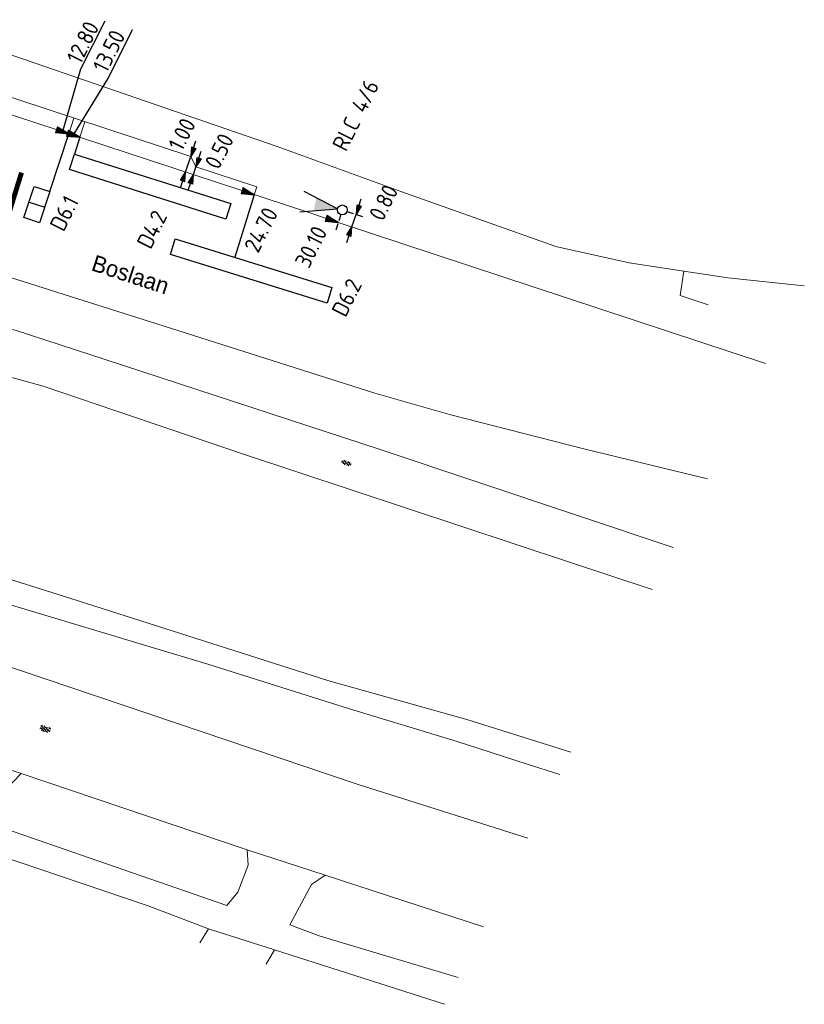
# Model space of a CAD drawing. Header units: inches. Extents: x 142269 to 142507, y 459771 to 460096.
# Tile 4 of 6: x 142410 to 142458, y 459851 to 459911. Entities that reach past the tile are written whole.
import ezdxf
from ezdxf.enums import TextEntityAlignment as Align

# ---------------------------------------------------------------- set-up
doc = ezdxf.new("R2010")
doc.units = ezdxf.units.IN
doc.header["$LTSCALE"] = 0.25
doc.header["$MEASUREMENT"] = 0
doc.linetypes.add('HIDDEN2', pattern=[4.7625, 3.175, -1.5875])
for name, color, linetype, lineweight in [('GEO_Kant verharding', 7, 'Continuous', 0), ('GEO_Overige lijn', 7, 'Continuous', 0), ('GEO_Straatnaam', 7, 'Continuous', 0), ('GEO_Symbool gesloten verharding', 7, 'Continuous', 0)]:
    doc.layers.add(name, color=color, linetype=linetype, lineweight=lineweight)
for name, color, linetype in [('INST-T-CODE', 1, 'Continuous'), ('INSTALLATIE', 2, 'Continuous'), ('INSTALLATIE_MAST', 2, 'Continuous'), ('KABEL', 3, 'Continuous'), ('LUS-T-CODE', 1, 'Continuous'), ('LUSSEN', 7, 'Continuous'), ('MAAT-T-CODE', 1, 'Continuous'), ('MAATVOERING', 7, 'Continuous'), ('MARKERING', 7, 'Continuous'), ('UITSLIJPER', 1, 'Continuous')]:
    doc.layers.add(name, color=color, linetype=linetype)
doc.styles.add('I020-1', font='ISO', dxfattribs={"height": 2})
doc.styles.add('Style-LOW_RES_FILLED', font='LOW_RES_FILLED.shx')

# ---------------------------------------------------------------- blocks, each defined once
blk = doc.blocks.new('GV6')
at = {"layer": 'GEO_Symbool gesloten verharding', "color": 7, "linetype": 'Continuous', "lineweight": 0}
for p, q in [((0.001, -0.027), (0.261, 0.133)), ((0.001, 0.053), (0.261, -0.107)), ((0.101, -0.107), (0.501, 0.133)), ((0.101, 0.133), (0.501, -0.107)), ((0.341, 0.133), (0.601, -0.027)), ((0.341, -0.107), (0.601, 0.053))]:
    blk.add_line(p, q, dxfattribs=at)
blk = doc.blocks.new('GV4')
at = {"layer": 'GEO_Symbool gesloten verharding', "color": 7, "linetype": 'Continuous', "lineweight": 0}
for p, q in [((-0.003, 0.122), (0.117, 0.185)), ((0, -0.057), (0.44, 0.183)), ((0, 0.153), (0.51, -0.137)), ((0, 0.023), (0.276, -0.14)), ((0.11, -0.137), (0.62, 0.153)), ((0.18, 0.183), (0.62, -0.057)), ((0.62, 0.023), (0.31, -0.137)), ((0.509, 0.185), (0.627, 0.112))]:
    blk.add_line(p, q, dxfattribs=at)
blk = doc.blocks.new('V_MAST')
blk.add_circle((0, 0), 0.3)
blk = doc.blocks.new('V_PL')
at = {"layer": 'MAATVOERING'}
for points in [[(-1, 0), (0, 0)], [(-0.567, 0.142), (0, 0)], [(-0.567, -0.142), (-0.567, 0.142)], [(-0.567, 0.125), (0, 0)], [(-0.567, 0.107), (0, 0)], [(-0.567, 0.089), (0, 0)], [(-0.567, 0.072), (0, 0)], [(-0.567, 0.055), (0, 0)], [(-0.567, 0.037), (0, 0)], [(-0.567, 0.019), (0, 0)], [(-0.567, -0.125), (0, 0)], [(-0.567, -0.089), (0, 0)], [(-0.567, -0.055), (0, 0)], [(-0.567, -0.019), (0, 0)], [(-0.567, -0.142), (0, 0)], [(-0.567, -0.037), (0, 0)], [(-0.567, -0.072), (0, 0)], [(-0.567, -0.107), (0, 0)], [(0, 0), (-0.567, 0)]]:
    blk.add_lwpolyline(points, dxfattribs=at)
blk = doc.blocks.new('V_PR')
at = {"layer": 'MAATVOERING'}
for points in [[(0.567, 0.142), (0, 0)], [(0.567, 0.125), (0, 0)], [(0.567, 0.107), (0, 0)], [(0.567, 0.089), (0, 0)], [(0.567, 0.072), (0, 0)], [(0.567, 0.055), (0, 0)], [(0.567, 0.037), (0, 0)], [(0.567, 0.019), (0, 0)], [(0.567, -0.107), (0, 0)], [(0.567, -0.072), (0, 0)], [(0.567, -0.037), (0, 0)], [(0, 0), (0.567, 0)], [(0, 0), (1, 0)], [(0.567, -0.019), (0, 0)], [(0.567, -0.055), (0, 0)], [(0.567, -0.089), (0, 0)], [(0.567, -0.125), (0, 0)], [(0.567, -0.142), (0, 0)], [(0.567, 0.142), (0.567, -0.142)]]:
    blk.add_lwpolyline(points, dxfattribs=at)
at = {"layer": 'MAAT-T-CODE', "style": 'I020-1'}
blk.add_attdef('MAAT', text='', height=1, dxfattribs=at).set_placement((1.7, 0), align=Align.MIDDLE)
blk = doc.blocks.new('V_P2')
for p, q in [((0, 0), (0.78, 0.194)), ((0, 0), (0.78, 0.146)), ((0, 0), (0.78, 0.097)), ((0.78, 0.06), (0, 0)), ((0, 0), (0.78, 0.049)), ((0.78, 0.037), (0, 0)), ((0, 0), (0.78, 0)), ((0.78, -0.194), (0, 0)), ((0, 0), (0.78, -0.097)), ((0, 0), (0.78, -0.146)), ((0, 0), (0.78, -0.049)), ((0, 0), (0.78, 0)), ((0.78, -0.194), (0.78, 0.194))]:
    blk.add_line(p, q)
for points in [[(0.78, 0.181), (0, 0)], [(0, 0), (0.78, 0.171)], [(0.78, 0.159), (0, 0)], [(0.78, 0.135), (0, 0)], [(0, 0), (0.78, 0.121)], [(0.78, 0.11), (0, 0)], [(0.78, 0.085), (0, 0)], [(0, 0), (0.78, 0.073)], [(0, 0), (0.78, 0.026)], [(0.78, 0.012), (0, 0)], [(0.78, -0.181), (0, 0)], [(0, 0), (0.78, -0.171)], [(0.78, -0.159), (0, 0)], [(0.78, -0.135), (0, 0)], [(0, 0), (0.78, -0.121)], [(0.78, -0.11), (0, 0)], [(0, 0), (0.78, -0.073)], [(0.78, -0.037), (0, 0)], [(0, 0), (0.78, -0.026)], [(0.78, -0.06), (0, 0)], [(0.78, -0.085), (0, 0)], [(0.78, -0.012), (0, 0)]]:
    blk.add_lwpolyline(points)
at = {"layer": 'MAAT-T-CODE', "style": 'I020-1'}
blk.add_attdef('MAAT', text='', height=1, dxfattribs=at).set_placement((1.5, 0), align=Align.MIDDLE)
blk = doc.blocks.new('V_1X2')
blk.add_lwpolyline([(-1, 0), (1, 0), (1, -1), (-1, -1), (-1, 0)])
at = {"layer": 'LUS-T-CODE', "style": 'I020-1'}
blk.add_attdef('LUS', text='', height=1, rotation=270, dxfattribs=at).set_placement((0.022, -2.416), align=Align.MIDDLE)
blk = doc.blocks.new('V_10X1')
blk.add_lwpolyline([(0.5, 0), (0.5, -10), (-0.5, -10), (-0.5, 0)], close=True)
at = {"layer": 'LUS-T-CODE', "style": 'I020-1'}
blk.add_attdef('LUS', text='', height=1, rotation=270, dxfattribs=at).set_placement((-0.021, -11.42), align=Align.MIDDLE)
blk = doc.blocks.new('V_RLC')
blk.add_lwpolyline([(2.511, 0.632), (0.3, 0), (2.511, -0.632)])
blk.add_solid([(0.3, 0), (1.7, 0.4), (1.7, -0.4)])
at = {"layer": 'INST-T-CODE', "style": 'I020-1'}
blk.add_attdef('INST', text='', height=1, dxfattribs=at).set_placement((4.287, 0.002), align=Align.MIDDLE)

msp = doc.modelspace()

# ---------------------------------------------------------------- linework, layer by layer
at = {"layer": 'GEO_Kant verharding', "linetype": 'Continuous', "lineweight": 0, "flags": 128}
for points in [[(142401.731, 459909.62), (142402.342, 459908.882), (142404.475, 459907.229), (142406.3, 459906.317), (142409.666, 459905.175), (142427.73, 459899.239), (142429.35, 459898.704), (142455.517, 459890.059)], [(142409.044, 459909.036), (142425.739, 459903.284), (142433.339, 459900.53)], [(142433.339, 459900.53), (142442.739, 459897.183), (142447.213, 459896.199), (142450.548, 459895.688)], [(142409.036, 459895.453), (142418.854, 459892.344), (142431.708, 459888.257), (142436.264, 459886.958), (142444.437, 459884.859), (142451.995, 459883.025)], [(142450.321, 459894.206), (142450.548, 459895.688)], [(142450.548, 459895.688), (142453.235, 459895.277), (142457.891, 459894.799)], [(142452.037, 459893.634), (142450.321, 459894.206)], [(142415.263, 459890.294), (142409.775, 459892.092), (142407.36, 459892.565), (142405.574, 459892.265), (142404.156, 459891.542), (142401.916, 459890.251), (142399.846, 459889.801), (142397.95, 459890.063), (142397.599, 459890.274)], [(142449.903, 459878.849), (142432.088, 459884.787), (142415.263, 459890.294)], [(142397.306, 459887.496), (142399.993, 459886.994), (142401.723, 459887.228), (142403.425, 459887.702), (142404.846, 459888.744), (142406.737, 459889.496), (142409.057, 459889.345), (142411.479, 459888.669), (142423.696, 459884.543)], [(142423.696, 459884.543), (142443.578, 459877.958), (142448.622, 459876.292)], [(142443.654, 459866.37), (142437.319, 459868.354), (142428.899, 459870.709), (142413.618, 459875.6), (142394.95, 459881.478)], [(142393.475, 459880.246), (142393.805, 459880.188), (142407.429, 459875.954), (142421.521, 459871.731), (142430.155, 459869.004), (142436.717, 459867.026), (142440.92, 459865.647), (142442.974, 459865.014)], [(142405.246, 459872.974), (142430.622, 459864.426), (142441.027, 459861.126)], [(142423.913, 459860.408), (142423.973, 459859.474), (142423.343, 459857.83), (142422.683, 459857.029), (142408.092, 459862.057), (142408.305, 459862.6), (142409.156, 459864.054), (142410.144, 459865.062)], [(142423.913, 459860.408), (142410.144, 459865.062)], [(142417.872, 459857.009), (142407.231, 459860.588)], [(142428.314, 459855.174), (142426.51, 459855.836), (142427.844, 459858.301), (142428.674, 459858.859)], [(142438.321, 459855.723), (142428.674, 459858.859)], [(142421.558, 459855.603), (142417.872, 459857.009)], [(142421.558, 459855.603), (142421.034, 459854.751)], [(142425.574, 459854.313), (142421.558, 459855.603)], [(142436.775, 459852.637), (142428.314, 459855.174)], [(142425.574, 459854.313), (142425.077, 459853.445)], [(142435.954, 459850.996), (142425.574, 459854.313)]]:
    msp.add_lwpolyline(points, dxfattribs=at)
at = {"layer": 'GEO_Overige lijn', "linetype": 'Continuous', "lineweight": 0, "flags": 128}
for points in [[(142410.144, 459865.062), (142406.033, 459866.452)], [(142428.674, 459858.859), (142423.913, 459860.408)]]:
    msp.add_lwpolyline(points, dxfattribs=at)
at = {"layer": 'KABEL', "linetype": 'Continuous', "lineweight": 0, "flags": 128}
for points in [[(142402.755, 459909.951), (142403.042, 459909.605), (142405.01, 459908.08), (142406.686, 459907.242), (142409.983, 459906.124), (142420.475, 459902.676)], [(142413.037, 459904.067), (142413.35, 459905.017)], [(142413.702, 459903.849), (142414.015, 459904.799)], [(142420.475, 459902.676), (142420.794, 459902.045)], [(142420.794, 459902.045), (142424.499, 459900.827)], [(142424.343, 459900.352), (142424.499, 459900.827)]]:
    msp.add_lwpolyline(points, dxfattribs=at)
at = {"layer": 'MAATVOERING'}
for p, q in [((142420.163, 459901.726), (142420.475, 459902.676)), ((142420.638, 459901.57), (142420.794, 459902.045)), ((142430.302, 459898.39), (142430.553, 459899.149))]:
    msp.add_line(p, q, dxfattribs=at)
for points in [[(142412.697, 459904.281), (142413.782, 459908.018), (142415.251, 459910.951)], [(142413.362, 459904.063), (142415.451, 459907.484), (142416.926, 459910.429)], [(142410.617, 459899.904), (142411.567, 459899.592)]]:
    msp.add_lwpolyline(points, dxfattribs=at)
at = {"layer": 'MAATVOERING', "linetype": 'HIDDEN2', "ltscale": 0.5}
for points in [[(142429.629, 459899.139), (142429.315, 459898.189)], [(142430.008, 459899.329), (142431.027, 459898.992)]]:
    msp.add_lwpolyline(points, dxfattribs=at)
at = {"layer": 'MARKERING', "const_width": 0.3}
msp.add_lwpolyline([(142410.156, 459901.698), (142409.224, 459898.691)], dxfattribs=at)
at = {"layer": 'UITSLIJPER'}
for points in [[(142411.879, 459900.542), (142413.037, 459904.067)], [(142413.702, 459903.849), (142413.38, 459902.83)], [(142424.343, 459900.352), (142423.16, 459896.539)]]:
    msp.add_lwpolyline(points, dxfattribs=at)

# ---------------------------------------------------------------- block references
at = {"layer": 'GEO_Symbool gesloten verharding', "linetype": 'Continuous', "lineweight": 0}
for name, p, rotation in [('GV6', (142429.68, 459884.073), 341.6797996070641), ('GV4', (142411.297, 459867.846), 343.3202581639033)]:
    msp.add_blockref(name, p, dxfattribs=dict(at, rotation=rotation))
at = {"layer": 'INSTALLATIE'}
ref = msp.add_blockref('V_RLC', (142429.723, 459899.423), dxfattribs=dict(at, rotation=168.489200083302))
ref.add_attrib('INST', 'RLC 4/6', dxfattribs={"layer": 'INST-T-CODE', "height": 1, "rotation": 63.39755, "style": 'I020-1'}).set_placement((142430.526, 459905.195), align=Align.MIDDLE)
at = {"layer": 'INSTALLATIE_MAST'}
msp.add_blockref('V_MAST', (142429.723, 459899.423), dxfattribs=at)
at = {"layer": 'LUSSEN'}
ref = msp.add_blockref('V_10X1', (142413.229, 459902.353), dxfattribs=dict(at, rotation=72.42891801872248))
ref.add_attrib('LUS', 'D4.2', dxfattribs={"layer": 'LUS-T-CODE', "height": 1, "rotation": 63.39755, "style": 'I020-1'}).set_placement((142418.107, 459898.229), align=Align.MIDDLE)
ref = msp.add_blockref('V_1X2', (142411.567, 459899.592), dxfattribs=dict(at, rotation=251.8089912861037))
ref.add_attrib('LUS', 'D6.1', dxfattribs={"layer": 'LUS-T-CODE', "height": 1, "rotation": 63.39755, "style": 'I020-1'}).set_placement((142412.758, 459899.215), align=Align.MIDDLE)
ref = msp.add_blockref('V_10X1', (142419.384, 459897.187), dxfattribs=dict(at, rotation=72.76567436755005))
ref.add_attrib('LUS', 'D6.2', dxfattribs={"layer": 'LUS-T-CODE', "height": 1, "rotation": 63.39755, "style": 'I020-1'}).set_placement((142429.988, 459894.075), align=Align.MIDDLE)
at = {"layer": 'MAATVOERING'}
ref = msp.add_blockref('V_P2', (142413.037, 459904.067), dxfattribs=dict(at, rotation=161.8089912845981))
ref.add_attrib('MAAT', '12.80', dxfattribs={"layer": 'MAAT-T-CODE', "height": 1, "rotation": 63.39755, "style": 'I020-1'}).set_placement((142413.894, 459909.634), align=Align.MIDDLE)
ref = msp.add_blockref('V_P2', (142413.702, 459903.849), dxfattribs=dict(at, rotation=161.80899128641))
ref.add_attrib('MAAT', '13.50', dxfattribs={"layer": 'MAAT-T-CODE', "height": 1, "rotation": 63.39755, "style": 'I020-1'}).set_placement((142415.49, 459909.108), align=Align.MIDDLE)
ref = msp.add_blockref('V_PR', (142420.475, 459902.676), dxfattribs=dict(at, rotation=71.80899128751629))
ref.add_attrib('MAAT', '1.00', dxfattribs={"layer": 'MAAT-T-CODE', "height": 1, "rotation": 63.39755, "style": 'I020-1'}).set_placement((142419.941, 459904.033), align=Align.MIDDLE)
ref = msp.add_blockref('V_PR', (142420.794, 459902.045), dxfattribs=dict(at, rotation=71.8089912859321))
ref.add_attrib('MAAT', '0.50', dxfattribs={"layer": 'MAAT-T-CODE', "height": 1, "rotation": 63.39755, "style": 'I020-1'}).set_placement((142422.216, 459903.003), align=Align.MIDDLE)
for p, rotation in [((142420.163, 459901.726), 71.80899128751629), ((142420.638, 459901.57), 71.8089912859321), ((142430.302, 459898.39), 71.71863021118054)]:
    msp.add_blockref('V_PL', p, dxfattribs=dict(at, rotation=rotation))
ref = msp.add_blockref('V_PR', (142430.553, 459899.149), dxfattribs=dict(at, rotation=71.71863021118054))
ref.add_attrib('MAAT', '0.80', dxfattribs={"layer": 'MAAT-T-CODE', "height": 1, "rotation": 63.39755, "style": 'I020-1'}).set_placement((142432.232, 459899.869), align=Align.MIDDLE)
ref = msp.add_blockref('V_P2', (142424.343, 459900.352), dxfattribs=dict(at, rotation=161.8089912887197))
ref.add_attrib('MAAT', '24.70', dxfattribs={"layer": 'MAAT-T-CODE', "height": 1, "rotation": 63.39755, "style": 'I020-1'}).set_placement((142424.759, 459898.208), align=Align.MIDDLE)
ref = msp.add_blockref('V_P2', (142429.472, 459898.664), dxfattribs=dict(at, rotation=161.722964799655))
ref.add_attrib('MAAT', '30.10', dxfattribs={"layer": 'MAAT-T-CODE', "height": 1, "rotation": 63.39755, "style": 'I020-1'}).set_placement((142427.81, 459897.173), align=Align.MIDDLE)

# ---------------------------------------------------------------- texts
at = {"layer": 'GEO_Straatnaam', "linetype": 'Continuous', "lineweight": 0, "style": 'Style-LOW_RES_FILLED'}
msp.add_text('Boslaan', height=1, rotation=341.99993, dxfattribs=at).set_placement((142414.349, 459895.755))

doc.saveas('drawing.dxf')
